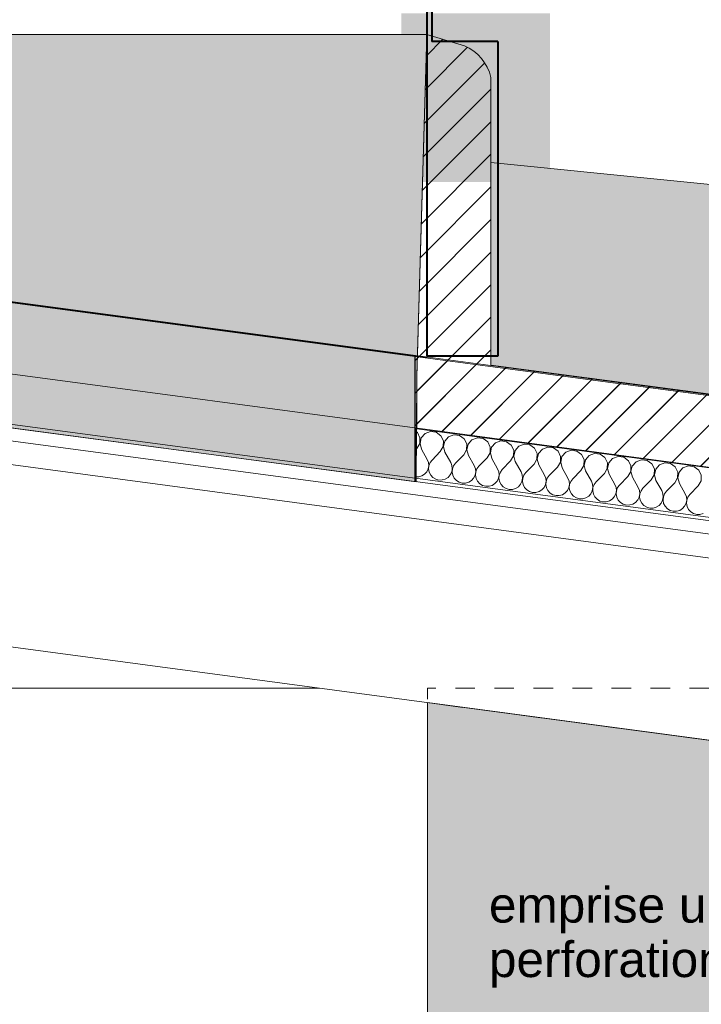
# Model space of a CAD drawing. Header units: millimetres. Extents: x -33687 to -7545, y -1870 to 7865.
# Tile 32 of 41: x -15672 to -13750, y 1829 to 4605. Entities that reach past the tile are written whole.
import ezdxf

# ---------------------------------------------------------------- set-up
doc = ezdxf.new("R2010")
doc.units = ezdxf.units.MM
doc.header["$MEASUREMENT"] = 0
doc.linetypes.add('Tirets moyens', pattern=[110, 55, -55])
for name, color, linetype in [('2D - Dessin général.AL', 7, 'Continuous'), ('Nouveau_0', 7, 'Continuous'), ('Nouveau_2D - Cotations pour 50ème.AL', 7, 'Continuous'), ('Nouveau_2D - Dessin général.AL', 7, 'Continuous'), ('Nouveau_2D - Texte pour 50ème.AL', 7, 'Continuous'), ('Nouveau__Murs - Extérieurs.AL', 7, 'Continuous'), ('Nouveau__Murs - Intérieurs (Non-porteurs).AL', 7, 'Continuous'), ('Nouveau__Plafonds.AL', 7, 'Continuous'), ('Nouveau__Toits - Toitures.AL', 7, 'Continuous'), ('Nouveau_Equip - Agencement.AL', 7, 'Continuous'), ('Nouveau_Portes Archicad', 7, 'Continuous'), ('Pour vue 3D seulement.AL', 7, 'Continuous')]:
    doc.layers.add(name, color=color, linetype=linetype)
doc.styles.add('STYLE_GENERE_1', font='arial.ttf')
doc.dimstyles.new('STYLE_GENERE__1', dxfattribs={"dimtxt": 100, "dimasz": 71.25, "dimexe": 0.18, "dimexo": 0.0625, "dimgap": 0, "dimtad": 1, "dimlfac": 0.001, "dimzin": 0, "dimdsep": 46, "dimtxsty": 'STYLE_GENERE_1', "dimblk": 'ARROWHEAD_6', "dimblk1": 'ARROWHEAD_6', "dimblk2": 'ARROWHEAD_6', "dimcen": 0.09, "dimse1": 1, "dimse2": 1, "dimclrd": 7, "dimclre": 7, "dimclrt": 7, "dimazin": 0, "dimtfac": 1, "dimtdec": 4, "dimtmove": 0, "dimatfit": 3, "dimfxl": 0, "dimtolj": 1, "dimtzin": 0, "dimarcsym": 0})
doc.dimstyles.new('STYLE_GENERE__2', dxfattribs={"dimtxt": 100, "dimasz": 71.25, "dimexe": 0.18, "dimexo": 0.0625, "dimgap": 0, "dimtad": 1, "dimtih": 1, "dimtoh": 1, "dimlfac": 0.001, "dimzin": 0, "dimdsep": 46, "dimtxsty": 'STYLE_GENERE_1', "dimblk": 'ARROWHEAD_6', "dimblk1": 'ARROWHEAD_6', "dimblk2": 'ARROWHEAD_6', "dimcen": 0.09, "dimse1": 1, "dimse2": 1, "dimclrd": 7, "dimclre": 7, "dimclrt": 7, "dimazin": 0, "dimtfac": 1, "dimtdec": 4, "dimtmove": 0, "dimatfit": 3, "dimfxl": 0, "dimtolj": 1, "dimtzin": 0, "dimarcsym": 0})
doc.dimstyles.new('STYLE_GENERE__4', dxfattribs={"dimtxt": 0.18, "dimasz": 136.8, "dimexe": 0.18, "dimexo": 0.0625, "dimgap": 0, "dimtad": 0, "dimtih": 1, "dimtoh": 1, "dimdec": 4, "dimzin": 0, "dimdsep": 46, "dimcen": 0.09, "dimadec": 0, "dimazin": 0, "dimtfac": 1, "dimtdec": 4, "dimtmove": 0, "dimatfit": 3, "dimldrblk": 'ARROWHEAD_5', "dimfxl": 0, "dimtolj": 1, "dimtzin": 0, "dimarcsym": 0})
pattern_1 = [(45, (0, 0), (-45.96194, 45.96194), [])]

# ---------------------------------------------------------------- blocks, each defined once
blk = doc.blocks.new('Élément de coupe_18')
at = {"layer": 'Pour vue 3D seulement.AL', "color": 7, "linetype": 'Continuous', "lineweight": 40}
for p, q in [((-14523.6, 4841.5), (-14523.6, 4543)), ((-14509.6, 4841.5), (-14523.6, 4841.5)), ((-14509.6, 4841.5), (-14509.6, 4543))]:
    blk.add_line(p, q, dxfattribs=at)
blk = doc.blocks.new('Élément de coupe_20')
at = {"layer": 'Pour vue 3D seulement.AL', "color": 7, "linetype": 'Continuous', "lineweight": 40}
for p, q in [((-14523.6, 4543), (-14523.6, 3656)), ((-14323.6, 4543), (-14509.6, 4543)), ((-14323.6, 4543), (-14323.6, 3656)), ((-14323.6, 3656), (-14523.6, 3656))]:
    blk.add_line(p, q, dxfattribs=at)
blk = doc.blocks.new('Élément de coupe_30')
at = {"layer": 'Nouveau__Murs - Intérieurs (Non-porteurs).AL', "color": 7, "linetype": 'Continuous', "lineweight": 13}
blk.add_line((-14521.8, 2679.1), (-14521.8, 0), dxfattribs=at)
blk = doc.blocks.new('Élément de coupe_38')
at = {"layer": 'Nouveau__Plafonds.AL', "color": 7, "linetype": 'Continuous', "lineweight": 13}
blk.add_line((-14827.8, 2720), (-20348.7, 2720), dxfattribs=at)
blk = doc.blocks.new('Élément de coupe_61')
at = {"layer": 'Nouveau_Portes Archicad', "color": 7, "linetype": 'Continuous', "lineweight": 5}
for p, q in [((-14521.9, 2112), (-14521.9, 2035.3)), ((-14521.9, 1987.3), (-14521.9, 1910.6)), ((-14521.9, 1862.7), (-14521.9, 1785.9)), ((-14521.9, 1738), (-14521.9, 1661.3)), ((-14521.9, 1613.3), (-14521.9, 1536.6)), ((-14521.9, 1488.6), (-14521.9, 1411.9)), ((-14521.9, 1364), (-14521.9, 1287.2)), ((-14521.9, 1239.3), (-14521.9, 1162.6)), ((-14521.9, 1132.7), (-14521.9, 1056)), ((-14521.9, 1005.6), (-14521.9, 1056)), ((-14521.9, 979.3), (-14521.9, 994.4)), ((-14521.9, 872.7), (-14521.9, 949.4)), ((-14521.9, 748), (-14521.9, 824.8)), ((-14521.9, 623.4), (-14521.9, 700.1)), ((-14521.9, 498.7), (-14521.9, 575.4)), ((-14521.9, 374), (-14521.9, 450.7)), ((-14521.9, 249.3), (-14521.9, 326.1)), ((-14521.9, 124.7), (-14521.9, 201.4)), ((-14521.9, 0), (-14521.9, 76.7))]:
    blk.add_line(p, q, dxfattribs=at)
blk = doc.blocks.new('*X82')
at = {"layer": 'Nouveau__Toits - Toitures.AL', "color": 7, "linetype": 'Continuous', "lineweight": 5}
for p, q in [((-14550.5, 3440.7), (-14557, 3445.4)), ((-14513.7, 3443.6), (-14528.9, 3437.8)), ((-14497.6, 3441.4), (-14513.7, 3443.6)), ((-14543.3, 3426.1), (-14550.5, 3440.7)), ((-14544, 3409.9), (-14543.3, 3426.1)), ((-14539.6, 3425.6), (-14543.2, 3409.8)), ((-14528.9, 3437.8), (-14539.6, 3425.6)), ((-14484.4, 3431.9), (-14497.6, 3441.4)), ((-14477.3, 3417.3), (-14484.4, 3431.9)), ((-14477.9, 3401.1), (-14477.3, 3417.3)), ((-14473.5, 3416.8), (-14477.1, 3401)), ((-14462.8, 3429), (-14473.5, 3416.8)), ((-14447.6, 3434.7), (-14462.8, 3429)), ((-14431.5, 3432.6), (-14447.6, 3434.7)), ((-14418.3, 3423.1), (-14431.5, 3432.6)), ((-14411.2, 3408.5), (-14418.3, 3423.1)), ((-14396.7, 3420.2), (-14407.4, 3408)), ((-14381.5, 3425.9), (-14396.7, 3420.2)), ((-14365.4, 3423.8), (-14381.5, 3425.9)), ((-14352.2, 3414.3), (-14365.4, 3423.8)), ((-14315.4, 3417.1), (-14330.6, 3411.4)), ((-14299.3, 3415), (-14315.4, 3417.1)), ((-14552.2, 3395.9), (-14557, 3391)), ((-14552.2, 3395.9), (-14544, 3409.9)), ((-14543.2, 3409.8), (-14539, 3394.1)), ((-14539, 3394.1), (-14522.7, 3365.1)), ((-14486.1, 3387.1), (-14477.9, 3401.1)), ((-14477.1, 3401), (-14472.9, 3385.3)), ((-14420, 3378.3), (-14411.8, 3392.3)), ((-14411.8, 3392.3), (-14411.2, 3408.5)), ((-14407.4, 3408), (-14411, 3392.2)), ((-14411, 3392.2), (-14406.8, 3376.5)), ((-14345.1, 3399.7), (-14352.2, 3414.3)), ((-14345.7, 3383.5), (-14345.1, 3399.7)), ((-14341.3, 3399.2), (-14345, 3383.4)), ((-14330.6, 3411.4), (-14341.3, 3399.2)), ((-14286.1, 3405.5), (-14299.3, 3415)), ((-14279, 3390.9), (-14286.1, 3405.5)), ((-14279.6, 3374.7), (-14279, 3390.9)), ((-14275.2, 3390.4), (-14278.9, 3374.6)), ((-14264.5, 3402.6), (-14275.2, 3390.4)), ((-14249.3, 3408.3), (-14264.5, 3402.6)), ((-14233.2, 3406.2), (-14249.3, 3408.3)), ((-14220.1, 3396.7), (-14233.2, 3406.2)), ((-14212.9, 3382.1), (-14220.1, 3396.7)), ((-14198.4, 3393.8), (-14209.1, 3381.6)), ((-14183.2, 3399.5), (-14198.4, 3393.8)), ((-14167.2, 3397.4), (-14183.2, 3399.5)), ((-14154, 3387.9), (-14167.2, 3397.4)), ((-14146.9, 3373.3), (-14154, 3387.9)), ((-14117.2, 3390.7), (-14132.4, 3385)), ((-14101.1, 3388.5), (-14117.2, 3390.7)), ((-14087.9, 3379), (-14101.1, 3388.5)), ((-14519.3, 3356.5), (-14522.7, 3365.1)), ((-14509.4, 3363.3), (-14514.9, 3355.9)), ((-14486.1, 3387.1), (-14509.4, 3363.3)), ((-14472.9, 3385.3), (-14456.6, 3356.2)), ((-14420, 3378.3), (-14443.4, 3354.5)), ((-14406.8, 3376.5), (-14390.5, 3347.4)), ((-14353.9, 3369.5), (-14377.3, 3345.7)), ((-14353.9, 3369.5), (-14345.7, 3383.5)), ((-14345, 3383.4), (-14340.7, 3367.7)), ((-14340.7, 3367.7), (-14324.4, 3338.6)), ((-14287.8, 3360.7), (-14311.2, 3336.9)), ((-14287.8, 3360.7), (-14279.6, 3374.7)), ((-14278.9, 3374.6), (-14274.6, 3358.9)), ((-14221.8, 3351.8), (-14213.6, 3365.9)), ((-14213.6, 3365.9), (-14212.9, 3382.1)), ((-14209.1, 3381.6), (-14212.8, 3365.8)), ((-14212.8, 3365.8), (-14208.5, 3350.1)), ((-14147.5, 3357), (-14146.9, 3373.3)), ((-14143.1, 3372.8), (-14146.7, 3356.9)), ((-14132.4, 3385), (-14143.1, 3372.8)), ((-14080.8, 3364.5), (-14087.9, 3379)), ((-14081.4, 3348.2), (-14080.8, 3364.5)), ((-14077, 3363.9), (-14080.6, 3348.1)), ((-14066.3, 3376.2), (-14077, 3363.9)), ((-14051.1, 3381.9), (-14066.3, 3376.2)), ((-14035, 3379.7), (-14051.1, 3381.9)), ((-14021.8, 3370.2), (-14035, 3379.7)), ((-14014.7, 3355.6), (-14021.8, 3370.2)), ((-14000.2, 3367.4), (-14010.9, 3355.1)), ((-13985, 3373.1), (-14000.2, 3367.4)), ((-13968.9, 3370.9), (-13985, 3373.1)), ((-13955.7, 3361.4), (-13968.9, 3370.9)), ((-13948.6, 3346.8), (-13955.7, 3361.4)), ((-13918.9, 3364.3), (-13934.1, 3358.5)), ((-13902.8, 3362.1), (-13918.9, 3364.3)), ((-13889.7, 3352.6), (-13902.8, 3362.1)), ((-14524.2, 3330), (-14520.1, 3338.3)), ((-14520.1, 3338.3), (-14518.4, 3347.3)), ((-14518.4, 3347.3), (-14519.3, 3356.5)), ((-14518.2, 3347.3), (-14518.9, 3338.1)), ((-14518.9, 3338.1), (-14517.2, 3329.1)), ((-14514.9, 3355.9), (-14518.2, 3347.3)), ((-14453.2, 3347.7), (-14456.6, 3356.2)), ((-14454, 3329.5), (-14452.3, 3338.5)), ((-14452.3, 3338.5), (-14453.2, 3347.7)), ((-14452.1, 3338.5), (-14452.9, 3329.3)), ((-14448.8, 3347.1), (-14452.1, 3338.5)), ((-14443.4, 3354.5), (-14448.8, 3347.1)), ((-14387.1, 3338.9), (-14390.5, 3347.4)), ((-14386.3, 3329.7), (-14387.1, 3338.9)), ((-14382.8, 3338.3), (-14386, 3329.7)), ((-14377.3, 3345.7), (-14382.8, 3338.3)), ((-14321.1, 3330.1), (-14324.4, 3338.6)), ((-14311.2, 3336.9), (-14316.7, 3329.5)), ((-14274.6, 3358.9), (-14258.3, 3329.8)), ((-14221.8, 3351.8), (-14245.1, 3328.1)), ((-14208.5, 3350.1), (-14192.2, 3321)), ((-14155.7, 3343), (-14179, 3319.2)), ((-14155.7, 3343), (-14147.5, 3357)), ((-14146.7, 3356.9), (-14142.5, 3341.3)), ((-14142.5, 3341.3), (-14126.2, 3312.2)), ((-14089.6, 3334.2), (-14112.9, 3310.4)), ((-14089.6, 3334.2), (-14081.4, 3348.2)), ((-14080.6, 3348.1), (-14076.4, 3332.5)), ((-14076.4, 3332.5), (-14060.1, 3303.4)), ((-14023.5, 3325.4), (-14015.3, 3339.4)), ((-14015.3, 3339.4), (-14014.7, 3355.6)), ((-14010.9, 3355.1), (-14014.6, 3339.3)), ((-14014.6, 3339.3), (-14010.3, 3323.6)), ((-13949.2, 3330.6), (-13948.6, 3346.8)), ((-13944.8, 3346.3), (-13948.5, 3330.5)), ((-13934.1, 3358.5), (-13944.8, 3346.3)), ((-13882.5, 3338), (-13889.7, 3352.6)), ((-13883.1, 3321.8), (-13882.5, 3338)), ((-13878.7, 3337.5), (-13882.4, 3321.7)), ((-13868, 3349.7), (-13878.7, 3337.5)), ((-13852.8, 3355.4), (-13868, 3349.7)), ((-13836.7, 3353.3), (-13852.8, 3355.4)), ((-13823.6, 3343.8), (-13836.7, 3353.3)), ((-13816.4, 3329.2), (-13823.6, 3343.8)), ((-13802, 3340.9), (-13812.7, 3328.7)), ((-13786.8, 3346.6), (-13802, 3340.9)), ((-13770.7, 3344.5), (-13786.8, 3346.6)), ((-13757.5, 3335), (-13770.7, 3344.5)), ((-13750.4, 3320.4), (-13757.5, 3335)), ((-14557, 3315.9), (-14556.1, 3315.7)), ((-14556.1, 3315.7), (-14546.9, 3315.8)), ((-14546.9, 3315.8), (-14538.1, 3318.3)), ((-14538.1, 3318.3), (-14530.3, 3323.2)), ((-14530.3, 3323.2), (-14524.2, 3330)), ((-14517.2, 3329.1), (-14513, 3320.9)), ((-14513, 3320.9), (-14506.8, 3314.2)), ((-14506.8, 3314.2), (-14498.9, 3309.4)), ((-14498.9, 3309.4), (-14490.1, 3306.9)), ((-14490.1, 3306.9), (-14480.9, 3307)), ((-14480.9, 3307), (-14472, 3309.5)), ((-14472, 3309.5), (-14464.2, 3314.4)), ((-14464.2, 3314.4), (-14458.1, 3321.2)), ((-14458.1, 3321.2), (-14454, 3329.5)), ((-14452.9, 3329.3), (-14451.1, 3320.3)), ((-14451.1, 3320.3), (-14446.9, 3312.1)), ((-14446.9, 3312.1), (-14440.7, 3305.3)), ((-14440.7, 3305.3), (-14432.8, 3300.6)), ((-14405.9, 3300.7), (-14398.2, 3305.6)), ((-14398.2, 3305.6), (-14392, 3312.4)), ((-14392, 3312.4), (-14387.9, 3320.7)), ((-14387.9, 3320.7), (-14386.3, 3329.7)), ((-14386, 3329.7), (-14386.8, 3320.5)), ((-14386.8, 3320.5), (-14385, 3311.5)), ((-14385, 3311.5), (-14380.8, 3303.3)), ((-14325.9, 3303.6), (-14321.8, 3311.9)), ((-14321.8, 3311.9), (-14320.2, 3320.9)), ((-14320.2, 3320.9), (-14321.1, 3330.1)), ((-14319.9, 3320.9), (-14320.7, 3311.7)), ((-14320.7, 3311.7), (-14318.9, 3302.7)), ((-14316.7, 3329.5), (-14319.9, 3320.9)), ((-14255, 3321.2), (-14258.3, 3329.8)), ((-14255.8, 3303), (-14254.1, 3312.1)), ((-14254.1, 3312.1), (-14255, 3321.2)), ((-14253.8, 3312.1), (-14254.6, 3302.9)), ((-14250.6, 3320.7), (-14253.8, 3312.1)), ((-14245.1, 3328.1), (-14250.6, 3320.7)), ((-14188.9, 3312.4), (-14192.2, 3321)), ((-14188, 3303.3), (-14188.9, 3312.4)), ((-14184.5, 3311.9), (-14187.8, 3303.2)), ((-14179, 3319.2), (-14184.5, 3311.9)), ((-14122.8, 3303.6), (-14126.2, 3312.2)), ((-14112.9, 3310.4), (-14118.4, 3303)), ((-14023.5, 3325.4), (-14046.9, 3301.6)), ((-14010.3, 3323.6), (-13994, 3294.6)), ((-13957.4, 3316.6), (-13980.8, 3292.8)), ((-13957.4, 3316.6), (-13949.2, 3330.6)), ((-13948.5, 3330.5), (-13944.2, 3314.8)), ((-13944.2, 3314.8), (-13927.9, 3285.8)), ((-13891.4, 3307.8), (-13914.7, 3284)), ((-13891.4, 3307.8), (-13883.1, 3321.8)), ((-13882.4, 3321.7), (-13878.1, 3306)), ((-13878.1, 3306), (-13861.8, 3276.9)), ((-13825.3, 3299), (-13817.1, 3313)), ((-13817.1, 3313), (-13816.4, 3329.2)), ((-13812.7, 3328.7), (-13816.3, 3312.9)), ((-13816.3, 3312.9), (-13812.1, 3297.2)), ((-13759.2, 3290.2), (-13751, 3304.2)), ((-13751, 3304.2), (-13750.4, 3320.4)), ((-14432.8, 3300.6), (-14424, 3298.1)), ((-14424, 3298.1), (-14414.8, 3298.1)), ((-14414.8, 3298.1), (-14405.9, 3300.7)), ((-14380.8, 3303.3), (-14374.6, 3296.5)), ((-14374.6, 3296.5), (-14366.8, 3291.7)), ((-14366.8, 3291.7), (-14357.9, 3289.3)), ((-14357.9, 3289.3), (-14348.7, 3289.3)), ((-14348.7, 3289.3), (-14339.9, 3291.9)), ((-14339.9, 3291.9), (-14332.1, 3296.8)), ((-14332.1, 3296.8), (-14325.9, 3303.6)), ((-14318.9, 3302.7), (-14314.8, 3294.5)), ((-14314.8, 3294.5), (-14308.5, 3287.7)), ((-14308.5, 3287.7), (-14300.7, 3282.9)), ((-14300.7, 3282.9), (-14291.8, 3280.5)), ((-14291.8, 3280.5), (-14282.6, 3280.5)), ((-14282.6, 3280.5), (-14273.8, 3283.1)), ((-14273.8, 3283.1), (-14266, 3288)), ((-14266, 3288), (-14259.8, 3294.8)), ((-14259.8, 3294.8), (-14255.8, 3303)), ((-14254.6, 3302.9), (-14252.8, 3293.9)), ((-14252.8, 3293.9), (-14248.7, 3285.7)), ((-14248.7, 3285.7), (-14242.4, 3278.9)), ((-14242.4, 3278.9), (-14234.6, 3274.1)), ((-14207.7, 3274.3), (-14199.9, 3279.2)), ((-14199.9, 3279.2), (-14193.7, 3286)), ((-14193.7, 3286), (-14189.7, 3294.2)), ((-14189.7, 3294.2), (-14188, 3303.3)), ((-14187.8, 3303.2), (-14188.5, 3294.1)), ((-14188.5, 3294.1), (-14186.8, 3285.1)), ((-14186.8, 3285.1), (-14182.6, 3276.9)), ((-14182.6, 3276.9), (-14176.4, 3270.1)), ((-14133.8, 3270.4), (-14127.7, 3277.2)), ((-14127.7, 3277.2), (-14123.6, 3285.4)), ((-14123.6, 3285.4), (-14121.9, 3294.5)), ((-14121.9, 3294.5), (-14122.8, 3303.6)), ((-14121.7, 3294.4), (-14122.4, 3285.3)), ((-14122.4, 3285.3), (-14120.7, 3276.2)), ((-14118.4, 3303), (-14121.7, 3294.4)), ((-14120.7, 3276.2), (-14116.5, 3268)), ((-14061.6, 3268.4), (-14057.5, 3276.6)), ((-14056.7, 3294.8), (-14060.1, 3303.4)), ((-14057.5, 3276.6), (-14055.9, 3285.7)), ((-14055.9, 3285.7), (-14056.7, 3294.8)), ((-14055.6, 3285.6), (-14056.4, 3276.5)), ((-14056.4, 3276.5), (-14054.6, 3267.4)), ((-14052.3, 3294.2), (-14055.6, 3285.6)), ((-14046.9, 3301.6), (-14052.3, 3294.2)), ((-13990.7, 3286), (-13994, 3294.6)), ((-13991.4, 3267.8), (-13989.8, 3276.9)), ((-13989.8, 3276.9), (-13990.7, 3286)), ((-13989.5, 3276.8), (-13990.3, 3267.7)), ((-13986.3, 3285.4), (-13989.5, 3276.8)), ((-13980.8, 3292.8), (-13986.3, 3285.4)), ((-13924.6, 3277.2), (-13927.9, 3285.8)), ((-13923.7, 3268), (-13924.6, 3277.2)), ((-13920.2, 3276.6), (-13923.4, 3268)), ((-13914.7, 3284), (-13920.2, 3276.6)), ((-13858.5, 3268.4), (-13861.8, 3276.9)), ((-13825.3, 3299), (-13848.6, 3275.2)), ((-13812.1, 3297.2), (-13795.8, 3268.1)), ((-13759.2, 3290.2), (-13782.5, 3266.4)), ((-14234.6, 3274.1), (-14225.7, 3271.7)), ((-14225.7, 3271.7), (-14216.5, 3271.7)), ((-14216.5, 3271.7), (-14207.7, 3274.3)), ((-14176.4, 3270.1), (-14168.5, 3265.3)), ((-14168.5, 3265.3), (-14159.6, 3262.9)), ((-14159.6, 3262.9), (-14150.5, 3262.9)), ((-14150.5, 3262.9), (-14141.6, 3265.5)), ((-14141.6, 3265.5), (-14133.8, 3270.4)), ((-14116.5, 3268), (-14110.3, 3261.3)), ((-14110.3, 3261.3), (-14102.4, 3256.5)), ((-14102.4, 3256.5), (-14093.6, 3254)), ((-14093.6, 3254), (-14084.4, 3254.1)), ((-14084.4, 3254.1), (-14075.5, 3256.7)), ((-14075.5, 3256.7), (-14067.7, 3261.5)), ((-14067.7, 3261.5), (-14061.6, 3268.4)), ((-14054.6, 3267.4), (-14050.4, 3259.2)), ((-14050.4, 3259.2), (-14044.2, 3252.5)), ((-14044.2, 3252.5), (-14036.3, 3247.7)), ((-14009.5, 3247.8), (-14001.7, 3252.7)), ((-14001.7, 3252.7), (-13995.5, 3259.6)), ((-13995.5, 3259.6), (-13991.4, 3267.8)), ((-13990.3, 3267.7), (-13988.5, 3258.6)), ((-13988.5, 3258.6), (-13984.4, 3250.4)), ((-13984.4, 3250.4), (-13978.1, 3243.7)), ((-13935.6, 3243.9), (-13929.4, 3250.7)), ((-13929.4, 3250.7), (-13925.3, 3259)), ((-13925.3, 3259), (-13923.7, 3268)), ((-13923.4, 3268), (-13924.2, 3258.8)), ((-13924.2, 3258.8), (-13922.4, 3249.8)), ((-13922.4, 3249.8), (-13918.3, 3241.6)), ((-13863.3, 3241.9), (-13859.3, 3250.2)), ((-13859.3, 3250.2), (-13857.6, 3259.2)), ((-13857.6, 3259.2), (-13858.5, 3268.4)), ((-13857.3, 3259.2), (-13858.1, 3250)), ((-13858.1, 3250), (-13856.4, 3241)), ((-13854.1, 3267.8), (-13857.3, 3259.2)), ((-13848.6, 3275.2), (-13854.1, 3267.8)), ((-13792.4, 3259.6), (-13795.8, 3268.1)), ((-13793.2, 3241.4), (-13791.5, 3250.4)), ((-13791.5, 3250.4), (-13792.4, 3259.6)), ((-13791.3, 3250.4), (-13792, 3241.2)), ((-13788, 3259), (-13791.3, 3250.4)), ((-13782.5, 3266.4), (-13788, 3259)), ((-14036.3, 3247.7), (-14027.5, 3245.2)), ((-14027.5, 3245.2), (-14018.3, 3245.3)), ((-14018.3, 3245.3), (-14009.5, 3247.8)), ((-13978.1, 3243.7), (-13970.3, 3238.9)), ((-13970.3, 3238.9), (-13961.4, 3236.4)), ((-13961.4, 3236.4), (-13952.2, 3236.5)), ((-13952.2, 3236.5), (-13943.4, 3239)), ((-13943.4, 3239), (-13935.6, 3243.9)), ((-13918.3, 3241.6), (-13912, 3234.9)), ((-13912, 3234.9), (-13904.2, 3230.1)), ((-13904.2, 3230.1), (-13895.3, 3227.6)), ((-13895.3, 3227.6), (-13886.1, 3227.7)), ((-13886.1, 3227.7), (-13877.3, 3230.2)), ((-13877.3, 3230.2), (-13869.5, 3235.1)), ((-13869.5, 3235.1), (-13863.3, 3241.9)), ((-13856.4, 3241), (-13852.2, 3232.8)), ((-13852.2, 3232.8), (-13846, 3226)), ((-13846, 3226), (-13838.1, 3221.3)), ((-13838.1, 3221.3), (-13829.2, 3218.8)), ((-13820, 3218.9), (-13811.2, 3221.4)), ((-13811.2, 3221.4), (-13803.4, 3226.3)), ((-13803.4, 3226.3), (-13797.3, 3233.1)), ((-13797.3, 3233.1), (-13793.2, 3241.4)), ((-13792, 3241.2), (-13790.3, 3232.2)), ((-13790.3, 3232.2), (-13786.1, 3224)), ((-13786.1, 3224), (-13779.9, 3217.2)), ((-13829.2, 3218.8), (-13820, 3218.9)), ((-13779.9, 3217.2), (-13772, 3212.4)), ((-13772, 3212.4), (-13763.2, 3210)), ((-13763.2, 3210), (-13754, 3210)), ((-13754, 3210), (-13745.1, 3212.6))]:
    blk.add_line(p, q, dxfattribs=at)
blk = doc.blocks.new('Élément de coupe_67')
at = {"layer": 'Nouveau__Toits - Toitures.AL', "linetype": 'Continuous', "lineweight": 0, "true_color": 0x000000}
h = blk.add_hatch(dxfattribs=at)
h.set_pattern_fill('Dallage', color=18, style=0, pattern_type=2)
h.set_pattern_definition(pattern_1)
h.paths.add_polyline_path([(-10703.5, 3141.7), (-14557, 3655.5), (-14557, 3453.7), (-10986.8, 2977.7), (-10986.8, 3081), (-10711.6, 3081)])
at = {"layer": 'Nouveau__Toits - Toitures.AL', "color": 7, "linetype": 'Continuous', "lineweight": 13}
blk.add_line((-12381.7, 3367.9), (-24217.8, 4946.1), dxfattribs=at)
at = {"layer": 'Nouveau__Toits - Toitures.AL', "color": 7, "linetype": 'Continuous', "lineweight": 15}
for p, q in [((-14557, 3655.5), (-14557, 3453.7)), ((-14557, 3655.5), (-10703.5, 3141.7)), ((-14557, 3453.7), (-10730, 2943.4)), ((-14557, 3312.5), (-14557, 3302.4)), ((-14557, 3312.5), (-10748.5, 2804.7)), ((-14557, 3302.4), (-11806.6, 2935.7))]:
    blk.add_line(p, q, dxfattribs=at)
at = {"layer": 'Nouveau__Toits - Toitures.AL', "color": 7, "linetype": 'Continuous', "lineweight": 25}
blk.add_line((-14557, 3453.7), (-14557, 3312.5), dxfattribs=at)
at = {"layer": 'Nouveau__Toits - Toitures.AL', "lineweight": 0}
blk.add_blockref('*X82', (0, 0), dxfattribs=at)
blk = doc.blocks.new('Élément de coupe_70')
at = {"layer": 'Nouveau_0', "color": 7, "linetype": 'Continuous', "lineweight": 13}
for p, q in [((-15713.2, 3809.6), (-15712.4, 3809.5)), ((-15712.4, 3809.5), (-15712.4, 3607.8)), ((-15712.4, 3809.5), (-14557.6, 3655.6)), ((-14557.6, 3655.6), (-14557, 3655.5)), ((-14557.6, 3655.6), (-14557.6, 3453.8)), ((-15713.2, 3607.9), (-15712.4, 3607.8)), ((-15712.4, 3607.8), (-15712.4, 3466.5)), ((-15712.4, 3607.8), (-14557.6, 3453.8)), ((-15713.2, 3466.6), (-15712.4, 3466.5)), ((-15712.4, 3456.4), (-15713.2, 3456.5)), ((-15712.4, 3466.5), (-15712.4, 3456.4)), ((-15712.4, 3466.5), (-14557.6, 3312.6)), ((-14557.6, 3302.5), (-15712.4, 3456.4)), ((-14557.6, 3453.8), (-14557, 3453.7)), ((-14557.6, 3453.8), (-14557.6, 3312.6)), ((-14557.6, 3312.6), (-14557, 3312.5)), ((-14557.6, 3312.6), (-14557.6, 3302.5)), ((-14557, 3302.4), (-14557.6, 3302.5))]:
    blk.add_line(p, q, dxfattribs=at)
at = {"layer": 'Nouveau_0', "color": 7, "linetype": 'Continuous', "lineweight": 18, "flags": 128}
for points in [[(-15713.2, 3809.6), (-15713.2, 3607.9), (-15713.2, 3466.6), (-15713.2, 3456.5)], [(-14557, 3302.4), (-14557, 3312.5), (-14557, 3453.7), (-14557, 3655.5)]]:
    blk.add_lwpolyline(points, dxfattribs=at)
blk = doc.blocks.new('Élément de coupe_71')
at = {"layer": 'Nouveau_0', "color": 7, "linetype": 'Continuous', "lineweight": 13}
for p, q in [((-15790.7, 3821.3), (-15790.7, 3821.4)), ((-15790.7, 3821.4), (-14522.8, 3652.4)), ((-14522.8, 3652.2), (-15790.7, 3821.3)), ((-14522.8, 3652.4), (-14522.8, 3652.2))]:
    blk.add_line(p, q, dxfattribs=at)
blk = doc.blocks.new('Élément de coupe_73')
at = {"layer": 'Nouveau__Plafonds.AL', "color": 7, "linetype": 'Continuous', "lineweight": 5}
for p, q in [((-22109.8, 4274.5), (-11906.5, 2911.3)), ((-22118.6, 4208.5), (-11906.5, 2844.1)), ((-22354.7, 3725.6), (-11906.5, 2329.7))]:
    blk.add_line(p, q, dxfattribs=at)
blk = doc.blocks.new('*D105')
at = {"layer": 'Nouveau_2D - Cotations pour 50ème.AL', "color": 7, "linetype": 'Continuous', "lineweight": 5}
for p, q in [((-15716.6, -1570.3), (-15716.6, -1429.7)), ((-14552, -1570.3), (-14552, -1429.7)), ((-15679.1, -1462.5), (-15754.1, -1537.5)), ((-14514.5, -1462.5), (-14589.5, -1537.5)), ((-24096.7, -1500), (-15716.6, -1500)), ((-15716.6, -1500), (-14552, -1500))]:
    blk.add_line(p, q, dxfattribs=at)
at = {"layer": 'Nouveau_2D - Cotations pour 50ème.AL', "color": 7, "lineweight": 5, "insert": (-15267.8, -1480), "char_height": 100, "attachment_point": 7, "style": 'STYLE_GENERE_1'}
blk.add_mtext('\\A1;{\\pql;\\fArial|b0|i0|c0|p0;\\W1.000000;1,16}', dxfattribs=at)
blk = doc.blocks.new('ARROWHEAD_6')
at = {"color": 0, "linetype": 'Continuous', "lineweight": 0}
for p, q in [((-0.5, -0.5), (0.5, 0.5)), ((0, 0), (-1, 0))]:
    blk.add_line(p, q, dxfattribs=at)
blk = doc.blocks.new('*D106')
at = {"layer": 'Nouveau_2D - Cotations pour 50ème.AL', "color": 7, "linetype": 'Continuous', "lineweight": 5}
for p, q in [((-14552, -1570.3), (-14552, -1429.7)), ((-14514.5, -1462.5), (-14589.5, -1537.5)), ((-10949.3, -1462.5), (-11024.3, -1537.5)), ((-14552, -1500), (-10986.8, -1500))]:
    blk.add_line(p, q, dxfattribs=at)
at = {"layer": 'Nouveau_2D - Cotations pour 50ème.AL', "color": 7, "lineweight": 5, "char_height": 100, "attachment_point": 7, "style": 'STYLE_GENERE_1'}
for s, insert in [('\\A1;{\\pql;\\fArial|b0|i0|c0|p0;\\W1.000000;3,57}', (-12941, -1480)), ('\\A1;{\\pql;\\fArial|b0|i0|c0|p0;\\W1.000000;9}', (-11100.6, -1480))]:
    blk.add_mtext(s, dxfattribs=dict(at, insert=insert))
blk = doc.blocks.new('*D108')
at = {"layer": 'Nouveau_2D - Cotations pour 50ème.AL', "color": 7, "linetype": 'Continuous', "lineweight": 5}
for p, q in [((-26302.3, -1870.3), (-26302.3, -1729.7)), ((-10893.8, -1870.3), (-10893.8, -1729.7)), ((-26264.8, -1762.5), (-26339.8, -1837.5)), ((-10931.3, -1837.5), (-10856.3, -1762.5)), ((-26358.5, -1800), (-26302.3, -1800)), ((-26302.3, -1800), (-10893.8, -1800)), ((-10893.8, -1800), (-10837.6, -1800))]:
    blk.add_line(p, q, dxfattribs=at)
at = {"layer": 'Nouveau_2D - Cotations pour 50ème.AL', "color": 7, "lineweight": 5, "insert": (-18769.6, -1780), "char_height": 100, "attachment_point": 7, "style": 'STYLE_GENERE_1'}
blk.add_mtext('\\A1;{\\pql;\\fArial|b0|i0|c0|p0;\\W1.000000;15,41}', dxfattribs=at)
blk = doc.blocks.new('*D116')
at = {"layer": 'Nouveau_2D - Cotations pour 50ème.AL', "color": 7, "linetype": 'Continuous', "lineweight": 5}
for p, q in [((-22355.7, 7343.5), (-22355.7, 7484.1)), ((-11807.1, 7343.5), (-11807.1, 7484.1)), ((-22318.2, 7451.3), (-22393.2, 7376.3)), ((-11769.6, 7451.3), (-11844.6, 7376.3)), ((-22355.7, 7413.8), (-11807.1, 7413.8))]:
    blk.add_line(p, q, dxfattribs=at)
at = {"layer": 'Nouveau_2D - Cotations pour 50ème.AL', "color": 7, "lineweight": 5, "insert": (-17253, 7433.8), "char_height": 100, "attachment_point": 7, "style": 'STYLE_GENERE_1'}
blk.add_mtext('\\A1;{\\pql;\\fArial|b0|i0|c0|p0;\\W1.000000;10,55}', dxfattribs=at)
blk = doc.blocks.new('*D120')
at = {"layer": 'Nouveau_2D - Cotations pour 50ème.AL', "color": 7, "linetype": 'Continuous', "lineweight": 5}
for p, q in [((-10893.8, 7643.5), (-10893.8, 7784.1)), ((-24059.2, 7751.3), (-24134.2, 7676.3)), ((-10931.3, 7676.3), (-10856.3, 7751.3)), ((-24096.7, 7713.8), (-10893.8, 7713.8)), ((-10893.8, 7713.8), (-10837.6, 7713.8))]:
    blk.add_line(p, q, dxfattribs=at)
at = {"layer": 'Nouveau_2D - Cotations pour 50ème.AL', "color": 7, "lineweight": 5, "insert": (-17666.9, 7733.8), "char_height": 100, "attachment_point": 7, "style": 'STYLE_GENERE_1'}
blk.add_mtext('\\A1;{\\pql;\\fArial|b0|i0|c0|p0;\\W1.000000;13,20}', dxfattribs=at)
blk = doc.blocks.new('ARROWHEAD_5')
at = {"linetype": 'Continuous', "lineweight": 0}
blk.add_hatch(color=0, dxfattribs=at).paths.add_polyline_path([(-1, 0.2679), (0, 0), (-1, -0.2679)])
at = {"color": 0, "linetype": 'Continuous', "lineweight": 0}
blk.add_line((0, 0), (-1, 0), dxfattribs=at)
blk = doc.blocks.new('*D146')
at = {"layer": 'Nouveau_2D - Cotations pour 50ème.AL', "color": 7, "linetype": 'Continuous', "lineweight": 5}
for p, q in [((-15806.2, 2682.5), (-15881.2, 2757.5)), ((-15843.7, 2720), (-15843.7, 2776.3)), ((-15773.4, 2720), (-15914.1, 2720)), ((-15843.7, 20), (-15843.7, 2720)), ((-15881.2, 57.5), (-15806.2, -17.5)), ((-15773.4, 20), (-15914.1, 20)), ((-15843.7, -36.3), (-15843.7, 20))]:
    blk.add_line(p, q, dxfattribs=at)
at = {"layer": 'Nouveau_2D - Cotations pour 50ème.AL', "color": 7, "lineweight": 5, "insert": (-15863.7, 1236.5), "char_height": 100, "attachment_point": 7, "rotation": 90, "style": 'STYLE_GENERE_1'}
blk.add_mtext('\\A1;{\\pql;\\fArial|b0|i0|c0|p0;\\W1.000000;2,70}', dxfattribs=at)

msp = doc.modelspace()

# ---------------------------------------------------------------- hatches: boundary and pattern name
at = {"layer": '2D - Dessin général.AL', "linetype": 'Continuous', "lineweight": 5}
msp.add_hatch(color=8, dxfattribs=at).paths.add_polyline_path([(-14509.461, 4861.527), (-14523.598, 4861.527), (-14523.598, 4563.035), (-14509.589, 4558.845)])
h = msp.add_hatch(dxfattribs=at)
h.set_pattern_fill('Dallage', style=0, pattern_type=2)
h.set_pattern_definition(pattern_1)
h.paths.add_polyline_path([(-14551.999, 3451.249), (-10893.82, 2963.113), (-10893.82, 0), (-30162.432, 0), (-30161.516, -480), (-10683.82, -480), (-10683.82, 2935.092), (-10683.82, 3147.364), (-14343.339, 3631.164), (-14343.339, 4202.38), (-14343.339, 4442.29, 0.2368987), (-14417.921, 4531.43), (-14523.597, 4563.035), (-14551.999, 3601.249)])
at = {"layer": '2D - Dessin général.AL', "linetype": 'Continuous', "lineweight": 0, "true_color": 0xcccccc}
h = msp.add_hatch(dxfattribs=at)
h.set_pattern_fill('Terre', color=254, style=0, pattern_type=2)
h.set_pattern_definition([(45, (0, 0), (-137.8858, 137.8858), []), (45, (-45.96, 45.96), (-275.7716, 275.7716), []), (45, (-91.92, 91.92), (-275.7716, 275.7716), []), (135, (-137.886, 137.886), (45.96194, 45.96194), [195, -195])])
h.paths.add_polyline_path([(-30162.273, -980), (-7545.365, -980), (-7545.365, 3024.114), (-10793.861, 3454.622), (-12696.304, 3784.159), (-13340.18, 4102.062), (-14343.339, 4202.38), (-14343.339, 3631.164), (-10697.924, 3149.228), (-10683.82, -480), (-24389.724, -480), (-24389.724, 3.083), (-24865.178, -51.922), (-30162.273, -83.474)])
at = {"layer": 'Nouveau_0', "linetype": 'Continuous', "lineweight": 0}
msp.add_hatch(color=255, dxfattribs=at).paths.add_polyline_path([(-14596.277, 4622.973), (-14177.244, 4622.973), (-14177.244, 4147.196), (-14596.277, 4147.196)])
at = {"layer": 'Nouveau_2D - Dessin général.AL', "linetype": 'Continuous', "lineweight": 5}
h = msp.add_hatch(dxfattribs=at)
h.set_pattern_fill('Dallage', style=0, pattern_type=2)
h.set_pattern_definition(pattern_1)
h.paths.add_polyline_path([(-14551.999, 3451.249), (-10893.82, 2963.113), (-10893.82, 0), (-30162.432, 0), (-30161.516, -480), (-10683.82, -480), (-10683.82, 2935.092), (-10683.82, 3147.364), (-14343.339, 3631.164), (-14343.339, 4202.38), (-14343.339, 4442.29, 0.2368987), (-14417.921, 4531.43), (-14523.597, 4563.035), (-14551.999, 3601.249)])
at = {"layer": 'Nouveau__Murs - Extérieurs.AL', "linetype": 'Continuous', "lineweight": 0}
msp.add_hatch(color=255, dxfattribs=at).paths.add_polyline_path([(-15739.661, 4563.028), (-14523.598, 4563.028), (-14551.892, 3597.893), (-14554.201, 3302.024), (-15716.614, 3456.617), (-15716.55, 3752.569)])
at = {"layer": 'Nouveau_Equip - Agencement.AL', "linetype": 'Continuous', "lineweight": 0, "true_color": 0x333333}
msp.add_hatch(color=250, dxfattribs=at).paths.add_polyline_path([(-14521.814, 0), (-14521.814, 2679.119), (-11807.726, 2316.5), (-11807.726, 0)])

# ---------------------------------------------------------------- linework, layer by layer
at = {"layer": '2D - Dessin général.AL', "color": 7, "linetype": 'Continuous', "lineweight": 5, "flags": 128}
for points in [[(-14509.461, 4861.527), (-14523.598, 4861.527), (-14523.598, 4563.035), (-14509.589, 4558.845)], [(-30162.273, -980), (-7545.365, -980), (-7545.365, 3024.114), (-10793.861, 3454.622), (-12696.304, 3784.159), (-13340.18, 4102.062), (-14343.339, 4202.38), (-14343.339, 3631.164), (-10697.924, 3149.228), (-10683.82, -480), (-24389.724, -480), (-24389.724, 3.083), (-24865.178, -51.922), (-30162.273, -83.474)]]:
    msp.add_lwpolyline(points, close=True, dxfattribs=at)
msp.add_lwpolyline([(-14551.999, 3451.249), (-10893.82, 2963.113), (-10893.82, 0), (-30162.432, 0), (-30161.516, -480), (-10683.82, -480), (-10683.82, 2935.092), (-10683.82, 3147.364), (-14343.339, 3631.164), (-14343.339, 4202.38), (-14343.339, 4442.29, 0.2368987), (-14417.921, 4531.43), (-14523.597, 4563.035), (-14551.999, 3601.249)], format="xyb", close=True, dxfattribs=at)
at = {"layer": 'Nouveau_2D - Dessin général.AL', "color": 7, "linetype": 'Continuous', "lineweight": 5, "flags": 128}
msp.add_lwpolyline([(-14551.999, 3451.249), (-10893.82, 2963.113), (-10893.82, 0), (-30162.432, 0), (-30161.516, -480), (-10683.82, -480), (-10683.82, 2935.092), (-10683.82, 3147.364), (-14343.339, 3631.164), (-14343.339, 4202.38), (-14343.339, 4442.29, 0.2368987), (-14417.921, 4531.43), (-14523.597, 4563.035), (-14551.999, 3601.249)], format="xyb", close=True, dxfattribs=at)
at = {"layer": 'Nouveau__Murs - Extérieurs.AL', "color": 7, "linetype": 'Continuous', "lineweight": 5, "flags": 128}
msp.add_lwpolyline([(-15739.661, 4563.028), (-14523.598, 4563.028), (-14551.892, 3597.893), (-14554.201, 3302.024), (-15716.614, 3456.617), (-15716.55, 3752.569)], close=True, dxfattribs=at)
at = {"layer": 'Nouveau_Equip - Agencement.AL', "color": 7, "linetype": 'Tirets moyens', "lineweight": 5, "flags": 128}
msp.add_lwpolyline([(-11571.814, 20), (-11807.726, 20), (-11807.726, 2316.5), (-14521.814, 2679.119), (-14521.814, 2720), (-11571.814, 2720)], close=True, dxfattribs=at)
at = {"layer": 'Nouveau_Equip - Agencement.AL', "color": 7, "linetype": 'Continuous', "lineweight": 5, "flags": 128}
msp.add_lwpolyline([(-14521.814, 0), (-14521.814, 2679.119), (-11807.726, 2316.5), (-11807.726, 0)], close=True, dxfattribs=at)

# ---------------------------------------------------------------- block references
at = {"layer": 'Nouveau_0', "lineweight": 0}
for name in ['Élément de coupe_71', 'Élément de coupe_70']:
    msp.add_blockref(name, (0, 0), dxfattribs=at)
at = {"layer": 'Nouveau__Murs - Intérieurs (Non-porteurs).AL', "lineweight": 0}
msp.add_blockref('Élément de coupe_30', (0, 0), dxfattribs=at)
at = {"layer": 'Nouveau__Plafonds.AL', "lineweight": 0}
for name in ['Élément de coupe_73', 'Élément de coupe_38']:
    msp.add_blockref(name, (0, 0), dxfattribs=at)
at = {"layer": 'Nouveau__Toits - Toitures.AL', "lineweight": 0}
msp.add_blockref('Élément de coupe_67', (0, 0), dxfattribs=at)
at = {"layer": 'Nouveau_Portes Archicad', "lineweight": 0}
msp.add_blockref('Élément de coupe_61', (0, 0), dxfattribs=at)
at = {"layer": 'Pour vue 3D seulement.AL', "lineweight": 0}
for name in ['Élément de coupe_18', 'Élément de coupe_20']:
    msp.add_blockref(name, (0, 0), dxfattribs=at)

# ---------------------------------------------------------------- texts
at = {"layer": 'Nouveau_2D - Texte pour 50ème.AL', "color": 7, "linetype": 'Continuous', "lineweight": 5, "insert": (-14349.018, 1875.175), "char_height": 100, "attachment_point": 7, "line_spacing_factor": 0.921593, "style": 'STYLE_GENERE_1'}
msp.add_mtext('\\A1;{\\pql;\\fArial|b0|i0|c0|p0;\\W1.000000;emprise unité CVC\\P\\pql;\\fArial|b0|i0|c0|p0;\\W1.000000;perforation à prévoir sur meuble}', dxfattribs=at)

# ---------------------------------------------------------------- dimensions: what is measured, and where the dimension line sits
at = {"layer": 'Nouveau_2D - Cotations pour 50ème.AL', "color": 7, "linetype": 'Continuous', "lineweight": 5}
for base, p1, p2, picture, middle in [((-10893.82, 7713.791), (-24096.73, 2454.828), (-10893.82, 2963.113), '*D120', (-17499.362, 7783.791)), ((-11807.105, 7413.791), (-22355.719, 4091.1), (-11807.105, 1714.132), '*D116', (-17085.499, 7483.791)), ((-14551.999, -1500), (-15716.582, 3606.131), (-14551.999, 3448.524), '*D105', (-15138.292, -1430)), ((-10986.82, -1500), (-14551.999, 3448.524), (-10986.82, 1540.518), '*D106', (-12811.548, -1430)), ((-10893.82, -1800), (-26302.268, 2740), (-10893.82, 0), '*D108', (-18602.131, -1730))]:
    dim = msp.add_linear_dim(base=base, p1=p1, p2=p2, dimstyle='STYLE_GENERE__2', dxfattribs=at)
    dim.commit()
    dim.dimension.update_dxf_attribs({"geometry": picture, "text_midpoint": middle, "dimtype": 160})
dim = msp.add_linear_dim(base=(-15843.74, 2720), p1=(-14796.493, 20), p2=(-15756.333, 2720), angle=90, dimstyle='STYLE_GENERE__1', dxfattribs=at)
dim.commit()
dim.dimension.update_dxf_attribs({"geometry": '*D146', "text_midpoint": (-15913.74, 1365.998), "dimtype": 160, "text_rotation": 90})

# ---------------------------------------------------------------- leaders
at = {"layer": 'Nouveau_2D - Texte pour 50ème.AL', "color": 7, "linetype": 'Continuous', "lineweight": 5, "annotation_type": 0, "has_hookline": 1, "hookline_direction": 1, "text_width": 1963.2}
msp.add_leader([(-11796.464, 2402.943), (-12331.264, 1875.175), (-12405.178, 1868.142)], dimstyle='STYLE_GENERE__4', dxfattribs=at)

doc.saveas('drawing.dxf')
